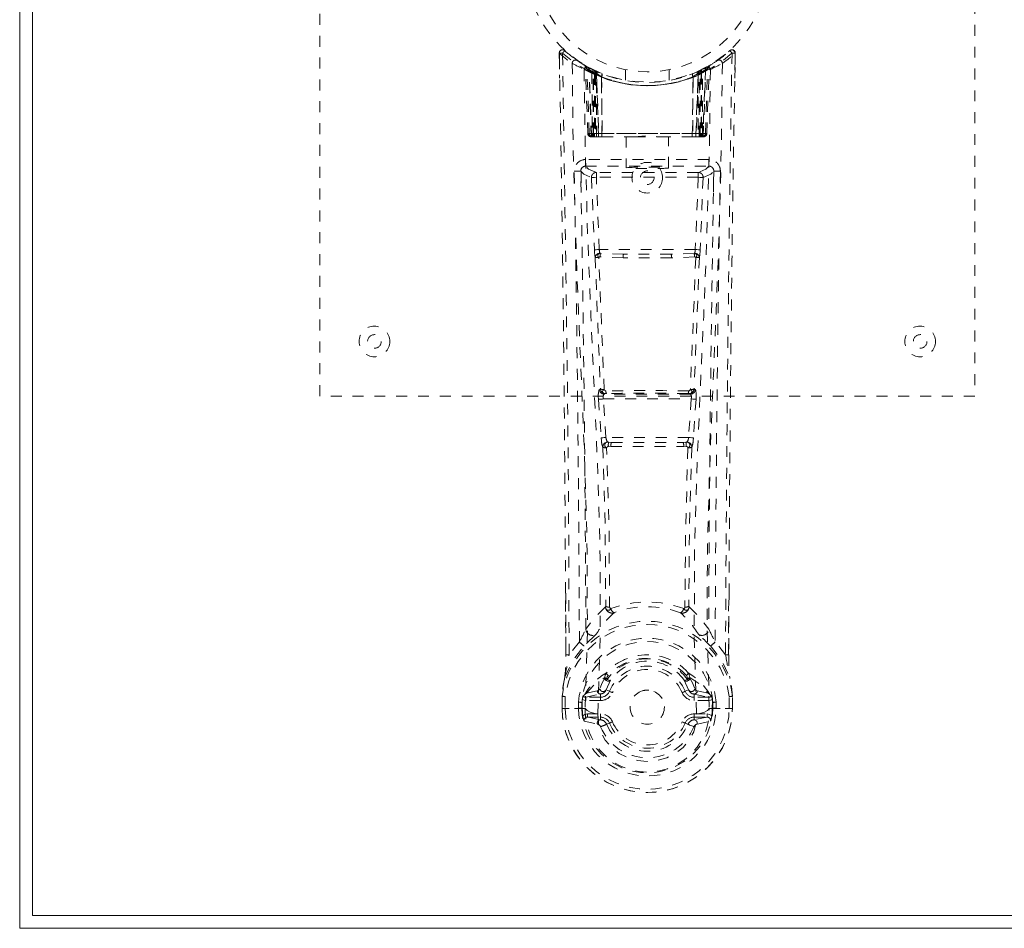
# Model space of a CAD drawing. Header units: inches. Extents: x 15 to 98.5, y 43.6 to 61.3.
# Tile 1 of 7: x 15 to 24, y 43.6 to 51.9. Entities that reach past the tile are written whole.
import ezdxf

# ---------------------------------------------------------------- set-up
doc = ezdxf.new("R2010")
doc.units = ezdxf.units.IN
doc.header["$MEASUREMENT"] = 0
doc.linetypes.add('SLD-Dashed', pattern=[0.075, 0.05, -0.025])
doc.linetypes.add('SLD-Solid', pattern=[0])

msp = doc.modelspace()

# ---------------------------------------------------------------- linework, layer by layer
at = {"color": 7, "linetype": 'SLD-Solid', "lineweight": 15}
for p, q in [((15.0286, 43.556), (15.0286, 61.306)), ((15.1467, 61.1879), (15.1467, 43.6741)), ((15.1467, 43.6741), (15.1467, 61.1879)), ((15.1467, 43.6741), (98.4105, 43.6741)), ((98.4105, 43.6741), (15.1467, 43.6741)), ((98.5286, 43.556), (15.0286, 43.556))]:
    msp.add_line(p, q, dxfattribs=at)
at = {"color": 7, "linetype": 'SLD-Dashed', "lineweight": 0}
for p, q in [((17.7786, 48.431), (17.7786, 56.431)), ((23.7786, 56.431), (23.7786, 48.431)), ((19.9733, 51.5022), (19.9722, 51.5721)), ((19.9723, 51.5717), (19.9758, 51.3418)), ((19.9738, 51.5721), (19.9749, 51.5024)), ((20.0224, 51.5948), (20.0333, 51.5851)), ((21.417, 51.5016), (21.476, 51.5452)), ((21.524, 51.5851), (21.5349, 51.5948)), ((21.5815, 51.3417), (21.585, 51.5717)), ((21.5825, 51.5148), (21.5834, 51.5721)), ((21.585, 51.5721), (21.5841, 51.5146)), ((20.2108, 51.4569), (20.1976, 51.4647)), ((20.2167, 51.4524), (20.2035, 51.4602)), ((20.2257, 51.432), (20.2121, 51.4401)), ((20.2333, 50.835), (20.2121, 51.4401)), ((20.2465, 50.835), (20.2257, 51.432)), ((20.2762, 51.4222), (20.229, 51.4465)), ((20.3127, 51.3861), (20.2443, 51.4214)), ((20.2658, 50.806), (20.2443, 51.4214)), ((20.2957, 51.4122), (20.281, 51.4198)), ((20.5786, 51.4201), (20.5786, 51.3235)), ((20.9786, 51.3235), (20.9786, 51.4201)), ((21.3129, 51.4214), (21.2446, 51.3861)), ((21.3282, 51.4465), (21.2615, 51.4122)), ((21.2915, 50.806), (21.3129, 51.4214)), ((21.3107, 50.835), (21.3316, 51.432)), ((21.324, 50.835), (21.3451, 51.4401)), ((21.3284, 51.4471), (21.3403, 51.4535)), ((21.3451, 51.4401), (21.3316, 51.432)), ((21.3596, 51.4647), (21.3464, 51.4569)), ((20.272, 51.3916), (20.2847, 51.4175)), ((20.272, 51.3916), (20.2724, 50.835)), ((20.2817, 51.3869), (20.272, 51.3916)), ((20.2817, 51.3869), (20.2941, 51.4129)), ((20.2817, 50.835), (20.2817, 51.3869)), ((20.2847, 51.4175), (20.2941, 51.4129)), ((20.2854, 51.3851), (20.2977, 51.4112)), ((20.2858, 50.835), (20.2854, 51.3851)), ((20.2854, 51.3851), (20.2951, 51.3806)), ((20.2951, 51.3806), (20.3072, 51.4068)), ((20.2951, 51.3806), (20.2951, 50.835)), ((20.2967, 51.4117), (20.2957, 51.4122)), ((20.3039, 51.3766), (20.3158, 51.4029)), ((20.3039, 51.3766), (20.3039, 50.806)), ((20.3135, 51.3723), (20.3039, 51.3766)), ((20.3127, 51.3861), (20.3137, 51.3856)), ((20.3318, 50.806), (20.3127, 51.3861)), ((20.3135, 51.3723), (20.3251, 51.3988)), ((20.3135, 50.806), (20.3135, 51.3723)), ((20.3137, 51.3856), (20.3338, 50.806)), ((20.3587, 51.3563), (20.36, 51.3558)), ((20.3631, 50.806), (20.3587, 51.3563)), ((20.36, 51.3558), (20.3661, 50.806)), ((20.3637, 51.3826), (20.3625, 51.3831)), ((21.1912, 50.806), (21.1972, 51.3558)), ((21.1948, 51.3831), (21.1935, 51.3826)), ((21.1985, 51.3563), (21.1941, 50.806)), ((21.1972, 51.3558), (21.1985, 51.3563)), ((21.2235, 50.806), (21.2436, 51.3856)), ((21.2446, 51.3861), (21.2254, 50.806)), ((21.2322, 51.3988), (21.2415, 51.4029)), ((21.2415, 51.4029), (21.2533, 51.3766)), ((21.2436, 51.3856), (21.2446, 51.3861)), ((21.2533, 51.3766), (21.2437, 51.3723)), ((21.2437, 51.3723), (21.2437, 50.806)), ((21.2621, 51.3806), (21.2501, 51.4068)), ((21.2534, 50.806), (21.2533, 51.3766)), ((21.2595, 51.4112), (21.2718, 51.3851)), ((21.2615, 51.4122), (21.2605, 51.4117)), ((21.2621, 51.3806), (21.2718, 51.3851)), ((21.2621, 50.835), (21.2621, 51.3806)), ((21.2632, 51.4129), (21.2726, 51.4175)), ((21.2718, 51.3851), (21.2715, 50.835)), ((21.2726, 51.4175), (21.2852, 51.3916)), ((21.2852, 51.3916), (21.2755, 51.3869)), ((21.2755, 51.3869), (21.2755, 50.835)), ((21.2849, 50.835), (21.2852, 51.3916)), ((20.2333, 50.835), (20.2465, 50.835)), ((20.2658, 50.806), (20.3318, 50.806)), ((20.2724, 50.835), (20.2817, 50.835)), ((21.2755, 50.835), (20.2817, 50.835)), ((20.2951, 50.835), (20.2858, 50.835)), ((20.2951, 50.835), (21.2621, 50.835)), ((20.3281, 50.806), (20.3135, 50.806)), ((20.3318, 50.806), (20.3338, 50.806)), ((20.3338, 50.806), (20.3631, 50.806)), ((20.3631, 50.806), (20.3661, 50.806)), ((20.3661, 50.806), (20.6616, 50.806)), ((20.5836, 50.806), (20.5836, 50.5206)), ((20.6616, 50.806), (20.8955, 50.806)), ((20.8955, 50.806), (21.1912, 50.806)), ((20.9736, 50.5206), (20.9736, 50.806)), ((21.1912, 50.806), (21.1941, 50.806)), ((21.1941, 50.806), (21.2235, 50.806)), ((21.2254, 50.806), (21.2915, 50.806)), ((21.2437, 50.806), (21.2292, 50.806)), ((21.2715, 50.835), (21.2621, 50.835)), ((21.2755, 50.835), (21.2849, 50.835)), ((21.3107, 50.835), (21.324, 50.835)), ((20.214, 50.5974), (20.214, 50.5364)), ((21.3432, 50.5974), (20.214, 50.5974)), ((20.214, 50.5364), (21.3432, 50.5364)), ((21.3432, 50.5364), (21.3432, 50.5974)), ((20.1729, 50.4832), (20.1733, 50.2973)), ((20.2673, 50.4331), (20.294, 49.7704)), ((20.312, 50.4795), (20.312, 50.4346)), ((21.2452, 50.4795), (20.312, 50.4795)), ((20.3386, 49.7725), (20.312, 50.4346)), ((21.2452, 50.4346), (20.312, 50.4346)), ((21.2452, 50.4346), (21.2187, 49.7725)), ((21.2452, 50.4795), (21.2452, 50.4346)), ((21.2899, 50.4331), (21.2633, 49.7704)), ((21.384, 50.2973), (21.3843, 50.4832)), ((21.2187, 49.7725), (20.3386, 49.7725)), ((20.5568, 49.6961), (20.3456, 49.7062)), ((20.5603, 49.7297), (20.3492, 49.7353)), ((20.997, 49.7297), (20.5603, 49.7297)), ((21.2081, 49.7353), (20.997, 49.7297)), ((21.2117, 49.7063), (21.0004, 49.6961)), ((20.3497, 48.4956), (20.338, 48.4913)), ((20.3825, 48.4493), (20.3942, 48.4538)), ((21.1747, 48.4493), (20.3825, 48.4493)), ((21.1631, 48.4538), (21.1747, 48.4493)), ((21.2075, 48.4956), (21.2192, 48.4913)), ((23.7786, 48.431), (17.7786, 48.431)), ((20.3322, 48.4015), (20.3556, 48.0487)), ((20.3767, 48.4043), (21.1805, 48.4043)), ((20.4, 48.0517), (20.3767, 48.4043)), ((21.1805, 48.4043), (21.1572, 48.0517)), ((21.225, 48.4015), (21.2016, 48.0487)), ((20.3556, 48.0487), (20.3581, 48.0211)), ((21.1572, 48.0517), (20.4, 48.0517)), ((20.451, 48.0068), (20.4249, 48.0071)), ((20.451, 48.0068), (21.1063, 48.0068)), ((21.1323, 48.0071), (21.1063, 48.0068)), ((21.2016, 48.0487), (21.1991, 48.0211)), ((20.4455, 47.9702), (20.4224, 47.9705)), ((21.1348, 47.9705), (21.1118, 47.9702)), ((20.0322, 46.0587), (20.0295, 46.6265)), ((21.5277, 46.6134), (21.5251, 46.0587)), ((20.1566, 46.179), (20.0619, 46.0612)), ((21.4953, 46.0612), (21.4007, 46.179)), ((20.3894, 45.8534), (20.3892, 45.8473)), ((20.3961, 45.8805), (20.4056, 45.8962)), ((20.4419, 45.8295), (20.4005, 45.7398)), ((20.4088, 45.8463), (20.4086, 45.8402)), ((21.1567, 45.7398), (21.1153, 45.8296)), ((21.1487, 45.8402), (21.1485, 45.8463)), ((21.1517, 45.8962), (21.1611, 45.8805)), ((21.1679, 45.8534), (21.168, 45.8473)), ((20.4005, 45.7398), (20.4319, 45.7266)), ((21.1253, 45.7266), (21.1567, 45.7398)), ((21.1567, 45.7398), (21.1684, 45.7211)), ((19.9977, 45.682), (19.9976, 45.6781)), ((19.9979, 45.5693), (19.9976, 45.6781)), ((19.999, 45.6781), (19.9993, 45.5686)), ((20.0274, 45.6782), (20.0277, 45.57)), ((20.2063, 45.6977), (20.2063, 45.6977)), ((20.2063, 45.6977), (20.2063, 45.6977)), ((20.2221, 45.7108), (20.2064, 45.6977)), ((20.216, 45.672), (20.3499, 45.7018)), ((20.216, 45.672), (20.216, 45.6421)), ((20.3499, 45.672), (20.216, 45.672)), ((20.3204, 45.7309), (20.2221, 45.7108)), ((20.3499, 45.7018), (20.3499, 45.672)), ((20.3499, 45.6421), (20.3499, 45.672)), ((21.2074, 45.7018), (21.3412, 45.672)), ((21.2074, 45.672), (21.2074, 45.7018)), ((21.3412, 45.672), (21.2074, 45.672)), ((21.2074, 45.6421), (21.2074, 45.672)), ((21.3351, 45.7108), (21.2368, 45.7309)), ((21.3351, 45.7108), (21.3353, 45.7107)), ((21.3353, 45.7107), (21.3509, 45.6977)), ((21.3412, 45.6421), (21.3412, 45.672)), ((21.5296, 45.57), (21.5299, 45.6782)), ((21.5579, 45.5686), (21.5582, 45.6781)), ((21.5593, 45.5693), (21.5597, 45.6781)), ((21.5597, 45.6781), (21.5595, 45.682)), ((19.9979, 45.5693), (20.0013, 45.5692)), ((20.0451, 45.5698), (20.0013, 45.5692)), ((20.0277, 45.57), (20.0277, 45.5694)), ((20.0644, 45.5701), (20.0451, 45.5698)), ((20.2104, 45.57), (20.0644, 45.5701)), ((20.1486, 45.5732), (20.1485, 45.6262)), ((20.1486, 45.5731), (20.1486, 45.5732)), ((20.1782, 45.6251), (20.1784, 45.5735)), ((20.1783, 45.6254), (20.1825, 45.6399)), ((20.1828, 45.5733), (20.1784, 45.5735)), ((20.1825, 45.6399), (20.1827, 45.5733)), ((20.2106, 45.5699), (20.2104, 45.5702)), ((20.3499, 45.6421), (20.216, 45.6421)), ((20.9351, 45.581), (20.9344, 45.5663)), ((20.935, 45.5874), (20.9351, 45.581)), ((21.3412, 45.6421), (21.2074, 45.6421)), ((21.3468, 45.57), (21.4928, 45.5701)), ((21.3748, 45.6399), (21.3745, 45.5733)), ((21.3745, 45.5733), (21.3789, 45.5735)), ((21.379, 45.6254), (21.3748, 45.6399)), ((21.3789, 45.5735), (21.379, 45.6251)), ((21.4088, 45.6264), (21.4086, 45.5734)), ((21.4928, 45.5701), (21.5121, 45.5698)), ((21.5121, 45.5698), (21.556, 45.5692)), ((21.5296, 45.5697), (21.5296, 45.57)), ((21.556, 45.5692), (21.5593, 45.5693)), ((20.2298, 45.52), (20.2298, 45.49)), ((20.2298, 45.52), (20.3499, 45.52)), ((20.3499, 45.4656), (20.2298, 45.49)), ((20.2298, 45.49), (20.3499, 45.49)), ((20.3499, 45.52), (20.3499, 45.49)), ((20.3499, 45.4656), (20.3499, 45.49)), ((21.2074, 45.52), (21.2074, 45.49)), ((21.2074, 45.52), (21.3275, 45.52)), ((21.3275, 45.49), (21.2074, 45.4656)), ((21.2074, 45.4656), (21.2074, 45.49)), ((21.2074, 45.49), (21.3275, 45.49)), ((21.2305, 45.5181), (21.2305, 45.517)), ((21.3275, 45.49), (21.3275, 45.52)), ((20.1999, 45.4538), (20.3219, 45.4262)), ((20.4319, 45.4355), (20.4062, 45.4247)), ((21.1511, 45.4247), (21.1253, 45.4355)), ((21.1547, 45.432), (21.1511, 45.4247)), ((21.2353, 45.4262), (21.3573, 45.4538))]:
    msp.add_line(p, q, dxfattribs=at)
at = {"color": 7, "linetype": 'SLD-Dashed', "lineweight": 0, "flags": 128}
for points in [[(21.582, 51.5722), (21.5801, 51.58), (21.5766, 51.5875), (21.5716, 51.594), (21.5652, 51.5989), (21.5581, 51.6017), (21.5507, 51.6021), (21.5435, 51.6002), (21.5371, 51.5962)], [(20.0619, 46.0612), (20.0604, 46.8316), (20.056, 47.5997), (20.0487, 48.3664), (20.0391, 49.1314), (20.0364, 49.3254), (20.0336, 49.5228), (20.0311, 49.6918), (20.0283, 49.8786), (20.0271, 49.9568), (20.0259, 50.0378), (20.0246, 50.1214), (20.0235, 50.1956), (20.0232, 50.2157), (20.0226, 50.2497), (20.0219, 50.2974), (20.0209, 50.359), (20.0196, 50.4464), (20.0179, 50.5518), (20.016, 50.6753), (20.0138, 50.8168), (20.0119, 50.9413), (20.0104, 51.0397), (20.0089, 51.1337), (20.0053, 51.3698), (20.0022, 51.5727)], [(20.091, 51.4785), (20.0997, 50.7234), (20.1192, 49.9702), (20.1471, 49.2205), (20.1791, 48.4755), (20.2088, 47.7365), (20.228, 47.0047), (20.2297, 46.2818), (20.2106, 45.5698)], [(20.3268, 45.518), (20.3479, 46.23), (20.3469, 46.9527), (20.3273, 47.684), (20.2962, 48.4224), (20.2621, 49.1667), (20.2319, 49.9159), (20.2104, 50.6687), (20.2001, 51.423)], [(20.2838, 51.4156), (20.2614, 51.4286), (20.238, 51.4416)], [(20.2617, 51.429), (20.2528, 51.4329), (20.2485, 51.4321), (20.2468, 51.4261), (20.2449, 51.4198)], [(21.3571, 51.423), (21.3468, 50.6687), (21.3254, 49.9159), (21.2952, 49.1668), (21.261, 48.4225), (21.23, 47.6841), (21.2103, 46.9528), (21.2094, 46.2301), (21.2305, 45.5181)], [(21.4663, 51.4785), (21.4575, 50.7234), (21.4381, 49.9702), (21.4102, 49.2205), (21.3781, 48.4755), (21.3485, 47.7365), (21.3293, 47.0047), (21.3275, 46.2819), (21.3468, 45.57)], [(21.3464, 51.4569), (21.344, 51.4555), (21.338, 51.4521)], [(21.3577, 51.4636), (21.3581, 51.4638), (21.3596, 51.4647)], [(21.1647, 51.3735), (21.1839, 51.3789), (21.1971, 51.3843)], [(21.2437, 51.3723), (21.2393, 51.3825), (21.2355, 51.3911), (21.233, 51.3968), (21.2322, 51.3988)], [(21.2755, 51.3869), (21.2708, 51.3969), (21.2667, 51.4054), (21.2641, 51.411), (21.2632, 51.4129)], [(20.2724, 50.835), (20.2573, 50.835), (20.2445, 50.835), (20.236, 50.835), (20.2333, 50.835)], [(20.2465, 50.835), (20.25, 50.835), (20.2586, 50.835), (20.2711, 50.835), (20.2858, 50.835)], [(20.6616, 50.806), (20.7786, 50.8152), (20.8955, 50.806)], [(21.2715, 50.835), (21.2861, 50.835), (21.2986, 50.835), (21.3072, 50.835), (21.3107, 50.835)], [(21.324, 50.835), (21.3212, 50.835), (21.3128, 50.835), (21.3, 50.835), (21.2849, 50.835)], [(20.312, 50.4795), (20.241, 50.5079), (20.214, 50.5364)], [(21.3432, 50.5364), (21.3163, 50.5079), (21.2452, 50.4795)], [(20.169, 50.4907), (20.1961, 50.4618), (20.2673, 50.4331)], [(20.312, 50.4346), (20.296, 50.434), (20.2821, 50.4336), (20.2721, 50.4333), (20.2673, 50.4331)], [(21.2899, 50.4331), (21.2852, 50.4333), (21.2752, 50.4336), (21.2613, 50.434), (21.2452, 50.4346)], [(21.2899, 50.4331), (21.3612, 50.4618), (21.3882, 50.4907)], [(20.3386, 49.7725), (20.3233, 49.7718), (20.3089, 49.7711), (20.2986, 49.7706), (20.294, 49.7704)], [(20.997, 49.7297), (20.7786, 49.7297), (20.5603, 49.7297)], [(21.2633, 49.7704), (21.2586, 49.7706), (21.2483, 49.7711), (21.2339, 49.7718), (21.2187, 49.7725)], [(20.3011, 49.7024), (20.3245, 49.0973), (20.3497, 48.4956)], [(20.3844, 48.49), (20.3587, 49.0929), (20.3347, 49.6992)], [(21.0004, 49.6961), (20.7786, 49.696), (20.5568, 49.6961)], [(21.2225, 49.6992), (21.1986, 49.0929), (21.1728, 48.4901)], [(21.2561, 49.7024), (21.2327, 49.0973), (21.2075, 48.4956)], [(20.3942, 48.4538), (20.3854, 48.4548), (20.3779, 48.4578), (20.3723, 48.4623), (20.3692, 48.468), (20.369, 48.4742), (20.3718, 48.4804), (20.3771, 48.4858), (20.3844, 48.4901)], [(21.1728, 48.4901), (21.1802, 48.4858), (21.1855, 48.4804), (21.1882, 48.4742), (21.188, 48.468), (21.185, 48.4623), (21.1794, 48.4578), (21.1718, 48.4548), (21.1631, 48.4538)], [(20.3767, 48.4043), (20.3687, 48.4038), (20.361, 48.4033), (20.3537, 48.4028), (20.3472, 48.4024), (20.3416, 48.4021), (20.3372, 48.4018), (20.334, 48.4016), (20.3322, 48.4015)], [(21.225, 48.4015), (21.2202, 48.4018), (21.2099, 48.4024), (21.1957, 48.4033), (21.1805, 48.4043)], [(20.4, 48.0517), (20.3849, 48.0507), (20.3707, 48.0497), (20.3604, 48.049), (20.3556, 48.0487)], [(21.2016, 48.0487), (21.1968, 48.049), (21.1865, 48.0497), (21.1724, 48.0507), (21.1572, 48.0517)], [(20.3708, 47.9635), (20.3922, 47.2309), (20.3983, 46.5068)], [(20.4338, 46.496), (20.4278, 47.2222), (20.4059, 47.9566)], [(21.1513, 47.9567), (21.1295, 47.2222), (21.1234, 46.496)], [(21.1865, 47.9635), (21.165, 47.2309), (21.159, 46.5068)], [(20.0327, 46.627), (20.0332, 46.4017), (20.0335, 46.0597)], [(21.5237, 46.0597), (21.5241, 46.433), (21.5246, 46.6139)], [(20.3962, 46.4989), (20.2974, 46.4035), (20.2158, 46.297)], [(20.3962, 46.4989), (20.3983, 46.4888), (20.4025, 46.4801), (20.4084, 46.4736), (20.4156, 46.4698), (20.4235, 46.469), (20.4312, 46.4713), (20.4383, 46.4767), (20.444, 46.4844)], [(21.1133, 46.4844), (21.119, 46.4767), (21.126, 46.4713), (21.1338, 46.469), (21.1416, 46.4698), (21.1488, 46.4736), (21.1548, 46.4801), (21.159, 46.4888), (21.161, 46.4989)], [(21.161, 46.4989), (21.2598, 46.4035), (21.3414, 46.297)], [(20.2955, 46.2336), (20.3046, 46.2426), (20.3097, 46.2488)], [(21.2617, 46.2336), (21.2527, 46.2426), (21.2476, 46.2488)], [(20.0229, 45.8559), (20.0994, 46.0135), (20.1995, 46.1417)], [(21.3577, 46.1417), (21.4578, 46.0135), (21.5343, 45.8559)], [(20.0322, 46.0587), (20.032, 46.0591), (20.033, 46.0596), (20.0355, 46.06), (20.0393, 46.0604), (20.0443, 46.0608), (20.0501, 46.061), (20.0561, 46.0611), (20.0619, 46.0612)], [(21.5251, 46.0587), (21.5253, 46.0591), (21.5242, 46.0596), (21.5218, 46.06), (21.5179, 46.0604), (21.5129, 46.0608), (21.5072, 46.061), (21.5012, 46.0611), (21.4953, 46.0612)], [(20.0229, 45.8559), (20.0089, 45.7795), (19.9977, 45.682)], [(20.0229, 45.8559), (20.0215, 45.8508), (20.0213, 45.8455)], [(20.2221, 45.7108), (20.2985, 45.7927), (20.3894, 45.8534)], [(20.3892, 45.8473), (20.3655, 45.8037), (20.3434, 45.7504)], [(20.3894, 45.8534), (20.3936, 45.8763), (20.3961, 45.8805)], [(20.4088, 45.8463), (20.4119, 45.8601), (20.4197, 45.872)], [(20.4106, 45.8359), (20.4202, 45.8305), (20.4294, 45.8273), (20.437, 45.827), (20.4419, 45.8296)], [(21.1153, 45.8296), (21.1202, 45.827), (21.1278, 45.8273), (21.1371, 45.8305), (21.1467, 45.8359)], [(21.1376, 45.872), (21.1453, 45.8602), (21.1485, 45.8463)], [(21.1611, 45.8805), (21.1637, 45.8763), (21.1679, 45.8534)], [(21.1679, 45.8534), (21.2587, 45.7927), (21.3351, 45.7108)], [(21.168, 45.8473), (21.1918, 45.8037), (21.2138, 45.7504)], [(21.536, 45.8455), (21.5358, 45.8508), (21.5343, 45.8559)], [(21.5595, 45.682), (21.5483, 45.7795), (21.5343, 45.8559)], [(21.5597, 45.6781), (21.5491, 45.7723), (21.536, 45.8455)], [(20.3434, 45.7504), (20.3321, 45.7357), (20.3204, 45.7309)], [(20.4229, 45.8196), (20.4131, 45.8201), (20.4028, 45.8245)], [(21.1544, 45.8245), (21.1441, 45.8201), (21.1343, 45.8196)], [(21.2138, 45.7504), (21.2249, 45.7358), (21.2368, 45.7309)], [(19.9976, 45.6781), (19.9975, 45.6781), (19.9987, 45.6781), (20.0012, 45.6781), (20.0049, 45.6781), (20.0096, 45.6781), (20.015, 45.6781), (20.0211, 45.6781), (20.0274, 45.6782)], [(19.9977, 45.682), (19.9987, 45.6819), (20.0007, 45.6816), (20.0036, 45.6812), (20.0073, 45.6808), (20.0117, 45.6802), (20.0166, 45.6796), (20.0219, 45.6789), (20.0274, 45.6782)], [(20.216, 45.6421), (20.1992, 45.6444), (20.1837, 45.6514)], [(20.2063, 45.6977), (20.1998, 45.6917), (20.1909, 45.6848)], [(20.4596, 45.715), (20.4543, 45.7172), (20.4492, 45.7193), (20.4445, 45.7213), (20.4404, 45.723), (20.4369, 45.7245), (20.4343, 45.7256), (20.4326, 45.7263), (20.4319, 45.7266)], [(21.0977, 45.715), (21.103, 45.7172), (21.108, 45.7193), (21.1127, 45.7213), (21.1169, 45.723), (21.1203, 45.7245), (21.1229, 45.7256), (21.1246, 45.7263), (21.1253, 45.7266)], [(21.3735, 45.6514), (21.358, 45.6444), (21.3412, 45.6421)], [(21.3663, 45.6848), (21.3602, 45.6894), (21.3509, 45.6977)], [(21.5299, 45.6782), (21.5354, 45.6789), (21.5407, 45.6796), (21.5456, 45.6802), (21.55, 45.6808), (21.5537, 45.6812), (21.5566, 45.6816), (21.5585, 45.6819), (21.5595, 45.682)], [(21.5299, 45.6782), (21.5362, 45.6781), (21.5422, 45.6781), (21.5477, 45.6781), (21.5524, 45.6781), (21.556, 45.6781), (21.5585, 45.6781), (21.5598, 45.6781), (21.5597, 45.6781)], [(20.0277, 45.5697), (20.0214, 45.5694), (20.0154, 45.5693), (20.0099, 45.5693), (20.0052, 45.5693), (20.0015, 45.5693), (19.999, 45.5693), (19.9978, 45.5693), (19.9979, 45.5693)], [(20.1784, 45.5735), (20.1751, 45.5735), (20.1685, 45.5734), (20.1592, 45.5733), (20.1486, 45.5731)], [(20.2106, 45.5698), (20.2269, 45.5521), (20.2553, 45.5364)], [(21.302, 45.5364), (21.3304, 45.5521), (21.3467, 45.5698)], [(21.5593, 45.5693), (21.5594, 45.5693), (21.5582, 45.5693), (21.5557, 45.5693), (21.552, 45.5694), (21.5474, 45.5694), (21.5419, 45.5695), (21.5359, 45.5696), (21.5295, 45.5697)], [(20.1878, 45.5032), (20.2072, 45.5157), (20.2298, 45.52)], [(20.2553, 45.5364), (20.2885, 45.5252), (20.3267, 45.5173)], [(20.3267, 45.5173), (20.3268, 45.5176), (20.3268, 45.518)], [(20.3267, 45.5173), (20.331, 45.4353), (20.3535, 45.3548), (20.3938, 45.2794), (20.4502, 45.2127), (20.5201, 45.158), (20.6005, 45.1174), (20.6877, 45.0924), (20.7785, 45.084), (20.8693, 45.0924), (20.9566, 45.1173), (21.0369, 45.1578), (21.1069, 45.2126), (21.1633, 45.2792), (21.2036, 45.3546), (21.2262, 45.4351), (21.2305, 45.517)], [(21.2305, 45.517), (21.2688, 45.5251), (21.302, 45.5364)], [(21.3275, 45.52), (21.3501, 45.5157), (21.3694, 45.5032)], [(20.4596, 45.4471), (20.4543, 45.4449), (20.4492, 45.4427), (20.4445, 45.4407), (20.4404, 45.439), (20.4369, 45.4376), (20.4343, 45.4365), (20.4326, 45.4358), (20.4319, 45.4355)], [(21.0977, 45.4471), (21.103, 45.4449), (21.108, 45.4427), (21.1127, 45.4407), (21.1169, 45.439), (21.1203, 45.4376), (21.1229, 45.4365), (21.1246, 45.4358), (21.1253, 45.4355)], [(21.1511, 45.4247), (21.1532, 45.4237), (21.1588, 45.4214), (21.1669, 45.418), (21.1766, 45.4139), (21.1866, 45.4097), (21.1956, 45.406), (21.2023, 45.4032), (21.2059, 45.4016)]]:
    msp.add_lwpolyline(points, dxfattribs=at)
at = {"color": 7, "linetype": 'SLD-Dashed', "lineweight": 0}
for centre, radius in [((20.7786, 52.431), 1.125), ((20.7786, 52.431), 1.03), ((20.7786, 50.431), 0.1405), ((20.7786, 50.431), 0.0625), ((18.2786, 48.931), 0.1405), ((18.2786, 48.931), 0.0625), ((23.2786, 48.931), 0.1405), ((23.2786, 48.931), 0.0625), ((20.7786, 45.581), 0.1565)]:
    msp.add_circle(centre, radius, dxfattribs=at)
for centre, radius, start, end in [((20.0022, 51.5725), 0.03, 47.87796, 180.86259), ((21.555, 51.5725), 0.03, 359.13577, 132.12368), ((20.0103, 50.3938), 1.1788, 90.38986, 91.84815), ((20.7865, 52.4834), 1.2221, 228.21825, 235.30865), ((22.1097, 49.6756), 2.8355, 137.40265, 138.00687), ((20.7786, 52.4315), 1.1577, 227.88718, 312.1137), ((20.7759, 52.4275), 1.1231, 227.91745, 235.37512), ((20.7471, 52.3757), 1.0639, 234.37382, 244.9418), ((20.7807, 52.4283), 1.1241, 304.62787, 312.07887), ((20.7714, 52.4825), 1.221, 304.68807, 311.78512), ((435.7944, 44.3315), 414.3027, 178.998531, 179.760789), ((357.292, 45.1971), 335.7674, 178.921907, 179.758321), ((19.4889, 49.7132), 2.7796, 41.98706, 42.60342), ((21.5371, 49.8898), 1.683, 88.37027, 89.39172), ((-314.7707, 45.2058), 334.8033, 0.243126, 1.077587), ((20.121, 51.4785), 0.03, 55.94664, 179.94537), ((20.7612, 52.6614), 1.3596, 240.4649, 245.62663), ((20.7788, 52.4312), 1.1278, 235.36312, 240.50771), ((20.1822, 51.439), 0.03, 1.97913, 58.9815), ((20.6401, 52.1991), 0.8573, 238.92804, 239.77716), ((20.2411, 51.4105), 0.0429, 114.16521, 163.03881), ((20.7786, 52.4625), 1.1897, 240.9033, 299.09651), ((20.1954, 51.4432), 0.02, 342.73571, 49.62899), ((20.1957, 51.431), 0.0299, 1.90985, 59.74469), ((20.7781, 52.43), 1.1264, 239.75993, 244.75573), ((20.7558, 52.0501), 0.8171, 228.29147, 233.69897), ((20.7786, 52.431), 1.1275, 240.50825, 299.49168), ((20.7499, 52.0382), 0.8014, 229.14763, 234.5814), ((20.2144, 51.4205), 0.0299, 1.80438, 60.79829), ((20.7801, 52.434), 1.1309, 240.83445, 245.75522), ((20.7502, 52.0326), 0.7934, 230.38303, 235.76971), ((-5.4534, 50.1498), 25.7298, 1.46155, 2.84078), ((20.7778, 52.4326), 1.1293, 294.24213, 299.1696), ((20.8084, 52.0307), 0.791, 304.22329, 309.62596), ((20.8086, 52.0367), 0.7994, 305.41297, 310.86018), ((20.8022, 52.0491), 0.8159, 306.29686, 311.71269), ((47.0322, 50.1489), 25.7513, 177.1598, 178.53788), ((21.3428, 51.4205), 0.0299, 119.20969, 178.18794), ((21.3409, 51.4223), 0.0273, 117.62836, 182.30273), ((21.3615, 51.431), 0.0299, 120.25531, 178.09015), ((20.7786, 52.4311), 1.1276, 299.49209, 304.63751), ((21.3161, 51.4105), 0.0429, 16.98295, 65.8099), ((21.3708, 51.4407), 0.0264, 119.41597, 183.78288), ((21.3751, 51.439), 0.03, 121.02357, 178.0158), ((20.7944, 52.6646), 1.3632, 294.3807, 299.52897), ((21.4363, 51.4785), 0.03, 0.05466, 124.05305), ((20.7786, 52.43), 1.1554, 244.52698, 295.47302), ((20.7786, 52.4298), 1.1552, 245.25895, 294.74105), ((20.283, 51.3853), 0.0297, 1.47402, 64.5367), ((20.284, 51.3849), 0.0297, 1.4768, 64.58924), ((20.7151, 52.2905), 0.9733, 244.54008, 247.47954), ((20.7786, 52.4298), 1.1553, 246.25821, 293.74179), ((20.7307, 51.9771), 0.7237, 234.81059, 239.06797), ((20.329, 51.3741), 0.0347, 329.02942, 15.06046), ((20.3302, 51.3736), 0.0347, 329.112, 15.12317), ((20.7786, 52.3943), 1.1197, 248.04468, 291.95283), ((21.2267, 51.3735), 0.0344, 164.70836, 211.04639), ((21.2282, 51.3741), 0.0346, 164.92652, 210.98359), ((20.8264, 51.9773), 0.724, 300.93356, 305.18945), ((21.2733, 51.3849), 0.0297, 115.40552, 178.52119), ((21.2743, 51.3853), 0.0297, 115.45602, 178.52601), ((20.2632, 50.836), 0.03, 181.99307, 269.99601), ((20.2946, 50.8798), 0.0753, 216.29949, 253.10502), ((20.2765, 50.836), 0.03, 181.96514, 269.97461), ((20.2907, 50.9851), 0.1774, 260.42772, 268.51442), ((20.8451, 50.8288), 0.5728, 179.383, 182.08211), ((20.7003, 50.8279), 0.4186, 179.03472, 182.99905), ((20.8867, 50.8289), 0.601, 179.42073, 181.99409), ((20.724, 50.8279), 0.429, 179.05011, 182.91867), ((20.8332, 50.8279), 0.429, 357.08133, 0.94989), ((20.6835, 50.8287), 0.5881, 357.97766, 0.60752), ((21.2667, 50.9926), 0.1849, 271.38137, 279.04903), ((20.8585, 50.8279), 0.417, 356.99354, 0.97269), ((21.2808, 50.836), 0.03, 270.03253, 358.02773), ((21.2626, 50.8798), 0.0753, 286.89422, 323.69828), ((20.712, 50.8288), 0.5729, 357.91803, 0.61687), ((21.294, 50.836), 0.03, 270.00407, 358.00237), ((20.214, 50.4924), 0.105, 89.98461, 180.88168), ((20.214, 50.4914), 0.045, 90.00176, 180.94553), ((21.3432, 50.4924), 0.105, 359.11853, 90.0139), ((21.3432, 50.4914), 0.045, 359.05544, 89.99736), ((20.1375, 49.6353), 0.856, 87.88919, 91.90561), ((-268.7826, 45.1522), 288.941, 0.203615, 1.058677), ((-270.3733, 45.1537), 290.5914, 0.225421, 1.052343), ((20.3124, 50.4345), 0.0451, 90.44201, 181.70061), ((21.2449, 50.4345), 0.0451, 358.27234, 89.55718), ((311.9306, 45.1537), 290.5914, 178.947657, 179.774579), ((21.4197, 49.6356), 0.8557, 88.0939, 92.11159), ((323.8874, 45.003), 302.489, 178.960472, 179.777236), ((20.8097, 49.7901), 0.5161, 182.19349, 189.78579), ((20.3454, 49.6934), 0.0452, 90.13185, 168.55274), ((20.3468, 49.7171), 0.0216, 94.06671, 236.00418), ((20.3453, 49.6948), 0.0114, 88.49583, 157.47567), ((20.4723, 49.7812), 0.1339, 183.72218, 198.54033), ((20.3497, 49.7398), 0.00464, 195.44705, 262.7657), ((20.4566, 49.7072), 0.111, 165.38118, 180.51501), ((20.6386, 49.7047), 0.0822, 162.25076, 185.99997), ((20.9187, 49.7046), 0.0822, 354.00482, 17.75237), ((21.2076, 49.7398), 0.00458, 276.79621, 344.79901), ((21.1011, 49.7072), 0.1106, 359.53254, 14.70973), ((21.212, 49.6949), 0.0114, 22.2105, 91.26802), ((21.0849, 49.7812), 0.134, 341.46154, 356.26828), ((21.2104, 49.7171), 0.0216, 304.00431, 85.93114), ((21.2119, 49.6934), 0.0452, 11.44405, 89.87131), ((20.7484, 49.79), 0.5153, 350.20771, 357.81142), ((20.3269, 49.7945), 0.0956, 254.37556, 274.72265), ((21.2304, 49.7945), 0.0956, 265.2777, 285.62485), ((20.5203, 48.4345), 0.1909, 162.68528, 189.94949), ((20.383, 48.4944), 0.0451, 183.94465, 269.3376), ((20.3947, 48.4989), 0.0451, 184.09603, 269.3029), ((20.3773, 48.5565), 0.0668, 245.62466, 276.11418), ((20.426, 48.4208), 0.052, 146.8501, 198.5333), ((20.4008, 48.496), 0.0174, 200.09332, 265.46904), ((20.4041, 48.3919), 0.0626, 88.53926, 99.07304), ((20.4345, 48.4749), 0.0353, 173.7885, 215.20717), ((20.7786, 12.763), 35.7177, 89.39189, 90.60834), ((20.7786, 15.7472), 32.7095, 89.3469, 90.65333), ((21.1226, 48.4749), 0.0353, 324.80743, 6.20741), ((21.1531, 48.391), 0.0635, 80.97678, 91.48784), ((21.1559, 48.4969), 0.0183, 275.79041, 338.11436), ((21.1625, 48.4989), 0.0451, 270.69398, 355.90709), ((21.1799, 48.5564), 0.0667, 263.86971, 294.40841), ((21.1742, 48.4944), 0.0451, 270.66545, 356.05531), ((21.1314, 48.4209), 0.0518, 341.39516, 33.22144), ((21.0369, 48.4345), 0.191, 350.05473, 17.3076), ((20.5619, 48.0355), 0.2042, 184.06502, 200.66313), ((20.4171, 47.9628), 0.0464, 92.47573, 179.24079), ((20.4155, 47.982), 0.0271, 90.68464, 249.40918), ((20.4823, 48.057), 0.0824, 183.65285, 215.44279), ((20.4238, 48.0254), 0.0184, 242.03678, 273.53607), ((20.5009, 47.9835), 0.0795, 162.80006, 189.43234), ((20.5071, 47.9796), 0.0624, 154.20865, 188.72672), ((20.7786, 81.3726), 33.3674, 269.43734, 270.56266), ((21.0502, 47.9797), 0.0623, 351.26367, 25.80096), ((21.1337, 48.0246), 0.0176, 265.69081, 298.7567), ((21.0565, 47.9835), 0.0794, 350.57214, 17.20814), ((21.0766, 48.0564), 0.0808, 324.2188, 356.69143), ((21.1401, 47.9628), 0.0464, 0.75914, 87.52434), ((21.1418, 47.982), 0.0271, 290.58823, 89.31801), ((20.9954, 48.0355), 0.2042, 339.33436, 355.93937), ((20.3995, 48.0178), 0.0615, 242.12747, 275.9609), ((20.4239, 47.9519), 0.0186, 94.60617, 165.33832), ((20.7786, 80.3228), 32.3543, 269.40999, 270.59001), ((21.1333, 47.952), 0.0186, 14.54614, 85.33814), ((21.1577, 48.0178), 0.0615, 264.03591, 297.87526), ((20.3857, 46.5059), 0.0126, 326.49342, 4.13547), ((20.4567, 46.5038), 0.0607, 184.62352, 287.32474), ((20.4308, 46.55), 0.0541, 233.04985, 273.23789), ((20.4477, 46.4979), 0.014, 187.77498, 254.38085), ((20.7786, 45.5715), 0.9724, 69.86376, 110.13454), ((20.5032, 46.5001), 0.0612, 194.86087, 242.42686), ((20.7786, 45.6526), 0.8495, 69.04706, 110.95294), ((21.1005, 46.5038), 0.0607, 252.67374, 355.37612), ((21.0541, 46.5001), 0.0612, 297.5672, 345.14039), ((21.1095, 46.4979), 0.014, 285.61735, 352.2151), ((21.1265, 46.5501), 0.0541, 266.7688, 306.94173), ((21.1716, 46.5059), 0.0126, 175.80787, 213.56219), ((20.7786, 45.581), 0.7874, 7.36786, 172.63214), ((21.0498, 45.7963), 0.8674, 131.51082, 148.56027), ((20.5073, 45.7961), 0.8677, 31.44276, 48.48614), ((20.7786, 45.581), 0.7575, 7.36782, 172.63218), ((17.6946, 47.4895), 2.789, 331.97359, 334.686), ((20.2764, 46.2995), 0.0607, 182.35225, 303.24649), ((21.2808, 46.2995), 0.0607, 236.75905, 357.64567), ((23.8754, 47.496), 2.8033, 205.32095, 208.01946), ((20.7786, 45.581), 0.6318, 4.11882, 175.88118), ((21.7698, 44.5959), 2.2035, 131.99506, 135.45048), ((19.7873, 44.5958), 2.2036, 44.54953, 48.00475), ((20.4081, 46.4252), 0.352, 224.37365, 233.64489), ((20.7786, 45.581), 0.6019, 4.25171, 175.74829), ((21.1489, 46.4254), 0.3522, 306.36037, 315.62419), ((18.5974, 46.025), 1.4352, 352.81356, 1.34521), ((14.4272, 47.0244), 5.7164, 348.20537, 350.29958), ((20.726, 45.63), 0.4167, 111.81112, 140.27475), ((20.7786, 45.5688), 0.4548, 35.9729, 144.0271), ((20.7786, 45.5389), 0.4897, 42.86761, 137.13239), ((20.7786, 45.5573), 0.5041, 65.71012, 114.29037), ((20.8311, 45.6299), 0.4168, 39.72957, 68.18608), ((27.1476, 47.0277), 5.7343, 189.70301, 191.79069), ((22.9421, 46.0241), 1.4174, 178.60173, 187.24077), ((20.7786, 45.581), 0.376, 22.77397, 157.22603), ((20.7786, 45.5896), 0.4134, 35.47105, 144.53339), ((20.7786, 45.581), 0.346, 22.77403, 157.22597), ((21.263, 45.5843), 1.2688, 168.12293, 175.76321), ((20.6682, 45.4334), 0.5322, 119.57184, 150.21103), ((20.408, 45.8687), 0.0285, 228.6705, 271.15441), ((20.419, 45.8496), 0.0298, 184.50314, 237.24479), ((20.4082, 45.8748), 0.0285, 228.718, 271.16345), ((19.9202, 46.1618), 0.5888, 325.05072, 326.39364), ((20.4346, 45.8969), 0.029, 181.32987, 239.08099), ((20.4134, 45.8398), 0.00482, 175.58866, 234.3327), ((20.4231, 45.8423), 0.0228, 269.56426, 325.85492), ((21.1342, 45.8423), 0.0228, 214.14665, 270.47242), ((21.1227, 45.8969), 0.029, 300.92241, 358.65904), ((21.1438, 45.8399), 0.00484, 305.78083, 4.29481), ((21.7271, 46.2232), 0.6978, 213.71054, 214.84373), ((21.1491, 45.8748), 0.0285, 268.83192, 311.29111), ((21.1492, 45.8687), 0.0285, 268.85403, 311.32706), ((20.8872, 45.4315), 0.5347, 29.85054, 60.35307), ((21.1381, 45.8497), 0.0301, 303.00811, 355.35949), ((20.3739, 45.7553), 0.0308, 189.22612, 329.75488), ((20.3446, 45.7616), 0.06, 275.05548, 338.68686), ((20.7786, 45.581), 0.1565, 84.88781, 105.7451), ((21.1834, 45.7553), 0.0308, 210.28733, 350.7394), ((20.7786, 45.581), 0.5991, 173.25685, 174.3599), ((20.3057, 45.6424), 0.1223, 159.74018, 175.79902), ((20.2157, 45.7025), 0.0305, 215.63597, 270.54329), ((20.3503, 45.7317), 0.0299, 181.63344, 269.11723), ((20.3499, 45.761), 0.089, 270, 337.22603), ((20.3499, 45.761), 0.119, 270.00032, 337.22566), ((21.2074, 45.761), 0.119, 202.77365, 269.99924), ((21.2074, 45.761), 0.089, 202.77397, 270), ((21.208, 45.752), 0.0502, 217.96287, 269.28924), ((21.2069, 45.7317), 0.0299, 270.87775, 358.37159), ((21.3415, 45.7025), 0.0305, 269.44881, 324.37194), ((21.2871, 45.6501), 0.0865, 0.83632, 23.63218), ((20.7786, 45.581), 0.5991, 5.6401, 6.74315), ((20.7786, 45.581), 0.781, 180.86907, 0), ((20.7786, 45.581), 0.7808, 180.8627, 359.13727), ((20.7786, 45.581), 0.751, 180.88991, 359.13717), ((20.1785, 46.2272), 0.6016, 267.13235, 269.98257), ((20.7786, 45.581), 0.63, 180.71774, 359.28226), ((20.7786, 45.581), 0.6003, 180.71779, 359.2822), ((20.7786, 45.581), 0.5959, 180.74368, 187.50624), ((20.7786, 45.5549), 0.5684, 178.47757, 1.5214), ((20.7786, 45.581), 0.5959, 352.4937, 359.25631), ((21.3787, 46.2272), 0.6016, 270.01766, 272.86764), ((21.3775, 44.2754), 1.2981, 88.62539, 89.93891), ((20.4197, 45.534), 0.2339, 187.56927, 200.03488), ((20.2291, 45.4602), 0.0298, 88.61314, 192.27742), ((20.3499, 45.401), 0.119, 22.77434, 89.99968), ((20.3499, 45.401), 0.089, 22.77397, 90), ((21.2074, 45.401), 0.119, 90.00076, 157.22635), ((21.2074, 45.401), 0.089, 90, 157.22603), ((21.3282, 45.4602), 0.0298, 347.72258, 91.38686), ((21.1374, 45.534), 0.2341, 339.97185, 352.42897), ((20.3505, 45.4356), 0.0301, 91.20173, 198.16294), ((20.3133, 45.3859), 0.0412, 22.49513, 77.87059), ((20.344, 45.3984), 0.0675, 22.9219, 84.98002), ((22.0373, 41.4627), 4.2846, 112.37647, 113.17164), ((20.7786, 45.581), 0.4634, 202.77397, 337.22603), ((20.7786, 45.581), 0.4039, 202.77397, 337.22603), ((20.7786, 45.581), 0.376, 202.77397, 337.22603), ((20.7786, 45.581), 0.346, 202.77403, 337.22597), ((21.2133, 45.3983), 0.0676, 95.04272, 150.0531), ((21.244, 45.3859), 0.0412, 102.13086, 157.50342), ((21.2067, 45.4356), 0.0301, 341.83302, 88.80231)]:
    msp.add_arc(centre, radius, start, end, dxfattribs=at)
msp.add_ellipse((20.7786, 50.5206), major_axis=(0.195, 0), ratio=0.034921, dxfattribs=at)

doc.saveas('drawing.dxf')
